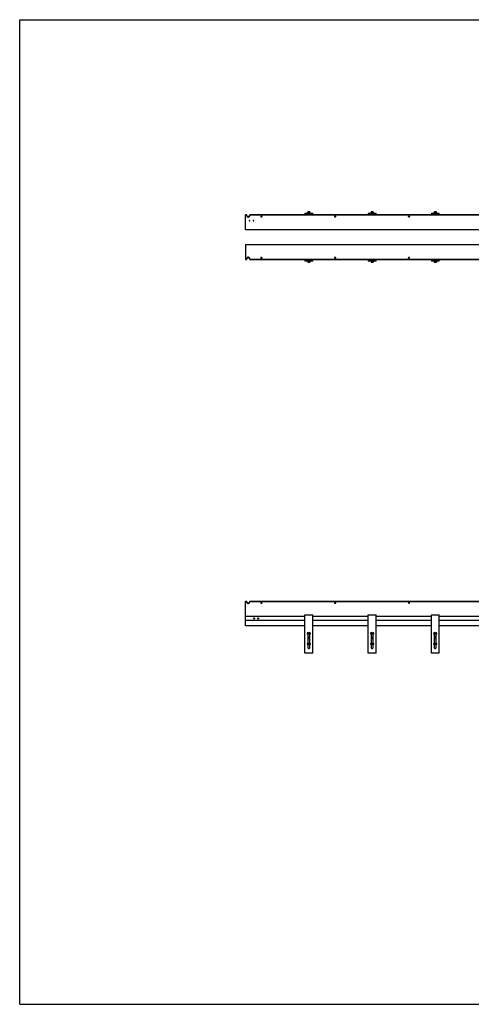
# Model space of a CAD drawing. Header units: inches. Extents: x 0 to 242, y 0 to 187.
# Tile 1 of 2: x 0 to 86, y 0 to 187. Entities that reach past the tile are written whole.
import ezdxf

# ---------------------------------------------------------------- set-up
doc = ezdxf.new("R2010")
doc.units = ezdxf.units.IN
doc.header["$LTSCALE"] = 13.31
doc.header["$MEASUREMENT"] = 0
doc.layers.get('0').update_dxf_attribs({"linetype": 'CONTINUOUS'})
for name, color, linetype in [('300697M_BL13', 7, 'CONTINUOUS'), ('300697M_BL2', 7, 'CONTINUOUS'), ('300746_BL0', 7, 'CONTINUOUS'), ('300861M_BL1', 7, 'CONTINUOUS'), ('301274_BL14', 7, 'CONTINUOUS'), ('301274_BL16', 7, 'CONTINUOUS'), ('301274_BL18', 7, 'CONTINUOUS'), ('301274_BL3', 7, 'CONTINUOUS'), ('301274_BL7', 7, 'CONTINUOUS'), ('301274_BL8', 7, 'CONTINUOUS'), ('301279_BL28', 7, 'CONTINUOUS'), ('301279_BL29', 7, 'CONTINUOUS'), ('301279_BL32', 7, 'CONTINUOUS'), ('920684M_BL10', 7, 'CONTINUOUS'), ('920684M_BL11', 7, 'CONTINUOUS'), ('920684M_BL15', 7, 'CONTINUOUS'), ('920684M_BL17', 7, 'CONTINUOUS'), ('920684M_BL4', 7, 'CONTINUOUS'), ('920684M_BL5', 7, 'CONTINUOUS'), ('930508M_BL30', 7, 'CONTINUOUS'), ('930508M_BL31', 7, 'CONTINUOUS')]:
    doc.layers.add(name, color=color, linetype=linetype)

# ---------------------------------------------------------------- blocks, each defined once
blk = doc.blocks.new('300746_BL0', base_point=(99.43, 72.76))
at = {"layer": '300746_BL0', "color": 7, "linetype": 'CONTINUOUS'}
for p, q in [((42.88, 71.86), (42.88, 72.92)), ((54.13, 71.86), (42.88, 71.86)), ((66.13, 71.86), (55.63, 71.86)), ((78.13, 71.86), (67.63, 71.86)), ((88.13, 71.86), (79.63, 71.86))]:
    blk.add_line(p, q, dxfattribs=at)
blk = doc.blocks.new('300861M_BL1', base_point=(99.4, 73.29))
at = {"layer": '300861M_BL1', "color": 7, "linetype": 'CONTINUOUS'}
for p, q in [((42.88, 72.92), (42.88, 73.67)), ((54.13, 73.67), (42.88, 73.67)), ((66.13, 73.67), (55.63, 73.67)), ((78.13, 73.67), (67.63, 73.67)), ((88.13, 73.67), (79.63, 73.67)), ((54.13, 72.92), (42.88, 72.92)), ((66.13, 72.92), (55.63, 72.92)), ((78.13, 72.92), (67.63, 72.92)), ((88.13, 72.92), (79.63, 72.92))]:
    blk.add_line(p, q, dxfattribs=at)
for centre, radius in [((44.51, 73.29), 0.108), ((44.51, 73.29), 0.0985), ((45.26, 73.29), 0.108), ((45.26, 73.29), 0.0985)]:
    blk.add_circle(centre, radius, dxfattribs=at)
blk = doc.blocks.new('300697M_BL2', base_point=(99.48, 108.49))
at = {"layer": '300697M_BL2', "color": 7, "linetype": 'CONTINUOUS'}
for p, q in [((42.88, 144.31), (42.88, 141.44)), ((42.88, 144.31), (90.88, 144.31)), ((42.88, 141.51), (43.12, 141.51)), ((42.88, 141.44), (43.12, 141.44)), ((43.12, 141.44), (43.12, 141.69)), ((43.65, 141.44), (43.65, 141.69)), ((43.65, 141.51), (90.12, 141.51)), ((43.65, 141.44), (90.12, 141.44)), ((42.88, 73.67), (42.88, 76.58)), ((42.88, 76.58), (43.12, 76.58)), ((42.88, 76.51), (43.12, 76.51)), ((43.12, 76.33), (43.12, 76.58)), ((43.65, 76.33), (43.65, 76.58)), ((43.65, 76.58), (90.12, 76.58)), ((43.65, 76.51), (90.12, 76.51))]:
    blk.add_line(p, q, dxfattribs=at)
for points, knots in [([(43.65, 141.69), (43.65, 141.71), (43.63, 141.77), (43.57, 141.83), (43.48, 141.87), (43.38, 141.88), (43.28, 141.87), (43.2, 141.83), (43.13, 141.77), (43.12, 141.71), (43.12, 141.69)], [0, 0, 0, 0, 0.104739, 0.222328, 0.355998, 0.499981, 0.643964, 0.777646, 0.895254, 1, 1, 1, 1]), ([(43.12, 141.61), (43.12, 141.63), (43.13, 141.67), (43.15, 141.7), (43.16, 141.72)], [0, 0, 0, 0, 0.481288, 1, 1, 1, 1]), ([(43.16, 141.72), (43.16, 141.72), (43.18, 141.73), (43.19, 141.74), (43.2, 141.75)], [0, 0, 0, 0, 0.243817, 1, 1, 1, 1]), ([(43.2, 141.75), (43.22, 141.76), (43.28, 141.79), (43.38, 141.81), (43.48, 141.79), (43.54, 141.77), (43.57, 141.75)], [0, 0, 0, 0, 0.240574, 0.499708, 0.758998, 1, 1, 1, 1]), ([(43.57, 141.75), (43.59, 141.73), (43.62, 141.71), (43.64, 141.67), (43.64, 141.65)], [0, 0, 0, 0, 0.524195, 1, 1, 1, 1]), ([(45.99, 141.77), (45.99, 141.78), (45.99, 141.81), (45.96, 141.83), (45.92, 141.85), (45.88, 141.85), (45.84, 141.85), (45.8, 141.83), (45.78, 141.81), (45.77, 141.78), (45.77, 141.77)], [0, 0, 0, 0, 0.104731, 0.222374, 0.356012, 0.499976, 0.643941, 0.77759, 0.895261, 1, 1, 1, 1]), ([(45.77, 141.77), (45.77, 141.76), (45.78, 141.74), (45.8, 141.72), (45.84, 141.7), (45.87, 141.7), (45.88, 141.7)], [0, 0, 0, 0, 0.20954, 0.444817, 0.712035, 1, 1, 1, 1]), ([(45.79, 141.74), (45.79, 141.74), (45.82, 141.77), (45.85, 141.78), (45.88, 141.78)], [0, 0, 0, 0, 0.225994, 1, 1, 1, 1]), ([(45.88, 141.78), (45.89, 141.78), (45.93, 141.78), (45.96, 141.76), (45.98, 141.74)], [0, 0, 0, 0, 0.274558, 1, 1, 1, 1]), ([(45.88, 141.7), (45.9, 141.7), (45.92, 141.7), (45.96, 141.72), (45.99, 141.74), (45.99, 141.76), (45.99, 141.77)], [0, 0, 0, 0, 0.287893, 0.555248, 0.7906, 1, 1, 1, 1]), ([(59.99, 141.77), (59.99, 141.78), (59.99, 141.81), (59.96, 141.83), (59.92, 141.85), (59.88, 141.85), (59.84, 141.85), (59.8, 141.83), (59.78, 141.81), (59.77, 141.78), (59.77, 141.77)], [0, 0, 0, 0, 0.104731, 0.222374, 0.356012, 0.499976, 0.643941, 0.77759, 0.895261, 1, 1, 1, 1]), ([(59.77, 141.77), (59.77, 141.76), (59.78, 141.74), (59.8, 141.72), (59.84, 141.7), (59.87, 141.7), (59.88, 141.7)], [0, 0, 0, 0, 0.20954, 0.444817, 0.712035, 1, 1, 1, 1]), ([(59.79, 141.74), (59.79, 141.74), (59.82, 141.77), (59.85, 141.78), (59.88, 141.78)], [0, 0, 0, 0, 0.225994, 1, 1, 1, 1]), ([(59.88, 141.78), (59.89, 141.78), (59.93, 141.78), (59.96, 141.76), (59.98, 141.74)], [0, 0, 0, 0, 0.274558, 1, 1, 1, 1]), ([(59.88, 141.7), (59.9, 141.7), (59.92, 141.7), (59.96, 141.72), (59.99, 141.74), (59.99, 141.76), (59.99, 141.77)], [0, 0, 0, 0, 0.287893, 0.555248, 0.7906, 1, 1, 1, 1]), ([(73.99, 141.77), (73.99, 141.78), (73.99, 141.81), (73.96, 141.83), (73.92, 141.85), (73.88, 141.85), (73.84, 141.85), (73.8, 141.83), (73.78, 141.81), (73.77, 141.78), (73.77, 141.77)], [0, 0, 0, 0, 0.104731, 0.222374, 0.356012, 0.499976, 0.643941, 0.77759, 0.895261, 1, 1, 1, 1]), ([(73.77, 141.77), (73.77, 141.76), (73.78, 141.74), (73.8, 141.72), (73.84, 141.7), (73.87, 141.7), (73.88, 141.7)], [0, 0, 0, 0, 0.20954, 0.444817, 0.712035, 1, 1, 1, 1]), ([(73.79, 141.74), (73.79, 141.74), (73.82, 141.77), (73.85, 141.78), (73.88, 141.78)], [0, 0, 0, 0, 0.225994, 1, 1, 1, 1]), ([(73.88, 141.78), (73.89, 141.78), (73.93, 141.78), (73.96, 141.76), (73.98, 141.74)], [0, 0, 0, 0, 0.274558, 1, 1, 1, 1]), ([(73.88, 141.7), (73.9, 141.7), (73.92, 141.7), (73.96, 141.72), (73.99, 141.74), (73.99, 141.76), (73.99, 141.77)], [0, 0, 0, 0, 0.287893, 0.555248, 0.7906, 1, 1, 1, 1]), ([(43.2, 76.27), (43.18, 76.28), (43.15, 76.31), (43.13, 76.35), (43.12, 76.36)], [0, 0, 0, 0, 0.524195, 1, 1, 1, 1]), ([(43.12, 76.33), (43.12, 76.3), (43.13, 76.25), (43.2, 76.19), (43.28, 76.15), (43.38, 76.14), (43.48, 76.15), (43.57, 76.19), (43.63, 76.25), (43.65, 76.3), (43.65, 76.33)], [0, 0, 0, 0, 0.104739, 0.222328, 0.355998, 0.499981, 0.643964, 0.777646, 0.895254, 1, 1, 1, 1]), ([(43.57, 76.27), (43.54, 76.25), (43.48, 76.22), (43.38, 76.21), (43.28, 76.22), (43.22, 76.25), (43.2, 76.27)], [0, 0, 0, 0, 0.240574, 0.499708, 0.758998, 1, 1, 1, 1]), ([(43.6, 76.3), (43.6, 76.29), (43.59, 76.28), (43.58, 76.28), (43.57, 76.27)], [0, 0, 0, 0, 0.243817, 1, 1, 1, 1]), ([(43.65, 76.4), (43.65, 76.38), (43.64, 76.34), (43.62, 76.31), (43.6, 76.3)], [0, 0, 0, 0, 0.481288, 1, 1, 1, 1]), ([(45.88, 76.32), (45.87, 76.32), (45.84, 76.31), (45.81, 76.3), (45.78, 76.27), (45.77, 76.25), (45.77, 76.24)], [0, 0, 0, 0, 0.287893, 0.555248, 0.7906, 1, 1, 1, 1]), ([(45.77, 76.24), (45.77, 76.23), (45.78, 76.21), (45.8, 76.18), (45.84, 76.17), (45.88, 76.16), (45.92, 76.17), (45.96, 76.18), (45.99, 76.21), (45.99, 76.23), (45.99, 76.24)], [0, 0, 0, 0, 0.104731, 0.222374, 0.356012, 0.499976, 0.643941, 0.77759, 0.895261, 1, 1, 1, 1]), ([(45.88, 76.24), (45.87, 76.24), (45.84, 76.24), (45.8, 76.26), (45.79, 76.28)], [0, 0, 0, 0, 0.274558, 1, 1, 1, 1]), ([(45.99, 76.24), (45.99, 76.25), (45.99, 76.27), (45.96, 76.3), (45.92, 76.31), (45.9, 76.32), (45.88, 76.32)], [0, 0, 0, 0, 0.20954, 0.444817, 0.712035, 1, 1, 1, 1]), ([(45.98, 76.28), (45.97, 76.27), (45.95, 76.25), (45.91, 76.24), (45.88, 76.24)], [0, 0, 0, 0, 0.225994, 1, 1, 1, 1]), ([(59.88, 76.32), (59.87, 76.32), (59.84, 76.31), (59.81, 76.3), (59.78, 76.27), (59.77, 76.25), (59.77, 76.24)], [0, 0, 0, 0, 0.287893, 0.555248, 0.7906, 1, 1, 1, 1]), ([(59.77, 76.24), (59.77, 76.23), (59.78, 76.21), (59.8, 76.18), (59.84, 76.17), (59.88, 76.16), (59.92, 76.17), (59.96, 76.18), (59.99, 76.21), (59.99, 76.23), (59.99, 76.24)], [0, 0, 0, 0, 0.104731, 0.222374, 0.356012, 0.499976, 0.643941, 0.77759, 0.895261, 1, 1, 1, 1]), ([(59.88, 76.24), (59.87, 76.24), (59.84, 76.24), (59.8, 76.26), (59.79, 76.28)], [0, 0, 0, 0, 0.274558, 1, 1, 1, 1]), ([(59.99, 76.24), (59.99, 76.25), (59.99, 76.27), (59.96, 76.3), (59.92, 76.31), (59.9, 76.32), (59.88, 76.32)], [0, 0, 0, 0, 0.20954, 0.444817, 0.712035, 1, 1, 1, 1]), ([(59.98, 76.28), (59.97, 76.27), (59.95, 76.25), (59.91, 76.24), (59.88, 76.24)], [0, 0, 0, 0, 0.225994, 1, 1, 1, 1]), ([(73.88, 76.32), (73.87, 76.32), (73.84, 76.31), (73.81, 76.3), (73.78, 76.27), (73.77, 76.25), (73.77, 76.24)], [0, 0, 0, 0, 0.287893, 0.555248, 0.7906, 1, 1, 1, 1]), ([(73.77, 76.24), (73.77, 76.23), (73.78, 76.21), (73.8, 76.18), (73.84, 76.17), (73.88, 76.16), (73.92, 76.17), (73.96, 76.18), (73.99, 76.21), (73.99, 76.23), (73.99, 76.24)], [0, 0, 0, 0, 0.104731, 0.222374, 0.356012, 0.499976, 0.643941, 0.77759, 0.895261, 1, 1, 1, 1]), ([(73.88, 76.24), (73.87, 76.24), (73.84, 76.24), (73.8, 76.26), (73.79, 76.28)], [0, 0, 0, 0, 0.274558, 1, 1, 1, 1]), ([(73.99, 76.24), (73.99, 76.25), (73.99, 76.27), (73.96, 76.3), (73.92, 76.31), (73.9, 76.32), (73.88, 76.32)], [0, 0, 0, 0, 0.20954, 0.444817, 0.712035, 1, 1, 1, 1]), ([(73.98, 76.28), (73.97, 76.27), (73.95, 76.25), (73.91, 76.24), (73.88, 76.24)], [0, 0, 0, 0, 0.225994, 1, 1, 1, 1])]:
    blk.add_open_spline(points, degree=3, knots=knots, dxfattribs=at)
blk = doc.blocks.new('301274_BL3', base_point=(54.88, 104.05))
at = {"layer": '301274_BL3', "color": 7, "linetype": 'CONTINUOUS'}
for p, q in [((54.13, 141.44), (54.13, 141.15)), ((55.63, 141.15), (54.13, 141.15)), ((55.63, 141.15), (55.63, 141.44)), ((54.13, 66.67), (54.13, 73.97)), ((54.13, 73.97), (55.63, 73.97)), ((55.63, 66.67), (55.63, 73.97)), ((54.76, 68.69), (54.76, 70.18)), ((55.01, 70.18), (55.01, 68.69)), ((54.76, 67.67), (54.76, 68.25)), ((55.01, 68.25), (55.01, 67.67)), ((55.63, 66.67), (54.13, 66.67))]:
    blk.add_line(p, q, dxfattribs=at)
blk.add_arc((54.88, 67.67), 0.125, 180, 360, dxfattribs=at)
blk = doc.blocks.new('920684M_BL4', base_point=(60.88, 104.68))
at = {"layer": '920684M_BL4', "color": 7, "linetype": 'CONTINUOUS'}
for p, q in [((66.63, 141.15), (66.63, 141.1)), ((66.63, 141.1), (67.14, 141.1)), ((66.69, 141.08), (66.63, 141.1)), ((67.08, 141.08), (66.69, 141.08)), ((66.69, 141.08), (66.69, 140.94)), ((66.69, 140.94), (67.08, 140.94)), ((66.71, 140.92), (66.69, 140.94)), ((66.71, 140.92), (67.06, 140.92)), ((67.06, 140.92), (67.08, 140.94)), ((67.08, 141.08), (67.14, 141.1)), ((67.08, 141.08), (67.08, 140.94)), ((67.14, 141.15), (67.14, 141.1)), ((66.83, 70.51), (66.77, 70.41)), ((66.77, 70.41), (66.83, 70.31)), ((66.83, 70.51), (66.94, 70.51)), ((66.94, 70.31), (66.83, 70.31)), ((67, 70.41), (66.94, 70.51)), ((66.94, 70.31), (67, 70.41)), ((54.83, 68.57), (54.77, 68.47)), ((54.77, 68.47), (54.83, 68.37)), ((54.83, 68.57), (54.94, 68.57)), ((54.94, 68.37), (54.83, 68.37)), ((55, 68.47), (54.94, 68.57)), ((54.94, 68.37), (55, 68.47))]:
    blk.add_line(p, q, dxfattribs=at)
for centre, radius in [((66.88, 70.41), 0.256), ((66.88, 70.41), 0.197), ((66.88, 70.41), 0.173), ((54.88, 68.47), 0.256), ((54.88, 68.47), 0.197), ((54.88, 68.47), 0.173)]:
    blk.add_circle(centre, radius, dxfattribs=at)
blk = doc.blocks.new('920684M_BL5', base_point=(54.88, 105.65))
at = {"layer": '920684M_BL5', "color": 7, "linetype": 'CONTINUOUS'}
for p, q in [((54.63, 141.15), (54.63, 141.1)), ((54.69, 141.08), (54.63, 141.1)), ((54.63, 141.1), (55.14, 141.1)), ((54.69, 141.08), (54.69, 140.94)), ((55.08, 141.08), (54.69, 141.08)), ((54.71, 140.92), (54.69, 140.94)), ((54.69, 140.94), (55.08, 140.94)), ((54.71, 140.92), (55.06, 140.92)), ((55.06, 140.92), (55.08, 140.94)), ((55.08, 141.08), (55.14, 141.1)), ((55.08, 141.08), (55.08, 140.94)), ((55.14, 141.15), (55.14, 141.1)), ((54.83, 70.51), (54.77, 70.41)), ((54.77, 70.41), (54.83, 70.31)), ((54.83, 70.51), (54.94, 70.51)), ((54.94, 70.31), (54.83, 70.31)), ((55, 70.41), (54.94, 70.51)), ((54.94, 70.31), (55, 70.41))]:
    blk.add_line(p, q, dxfattribs=at)
for radius in [0.256, 0.197, 0.173]:
    blk.add_circle((54.88, 70.41), radius, dxfattribs=at)
blk = doc.blocks.new('301274_BL7', base_point=(78.88, 104.05))
at = {"layer": '301274_BL7', "color": 7, "linetype": 'CONTINUOUS'}
for p, q in [((78.13, 141.44), (78.13, 141.15)), ((79.63, 141.15), (78.13, 141.15)), ((79.63, 141.15), (79.63, 141.44)), ((78.13, 73.97), (79.63, 73.97)), ((78.13, 66.67), (78.13, 73.97)), ((79.63, 66.67), (79.63, 73.97)), ((78.76, 68.69), (78.76, 70.18)), ((79.01, 70.18), (79.01, 68.69)), ((78.76, 67.67), (78.76, 68.25)), ((79.01, 68.25), (79.01, 67.67)), ((79.63, 66.67), (78.13, 66.67))]:
    blk.add_line(p, q, dxfattribs=at)
blk.add_arc((78.88, 67.67), 0.125, 180, 360, dxfattribs=at)
blk = doc.blocks.new('301274_BL8', base_point=(66.88, 104.05))
at = {"layer": '301274_BL8', "color": 7, "linetype": 'CONTINUOUS'}
for p, q in [((66.13, 141.44), (66.13, 141.15)), ((67.63, 141.15), (66.13, 141.15)), ((67.63, 141.15), (67.63, 141.44)), ((66.13, 66.67), (66.13, 73.97)), ((66.13, 73.97), (67.63, 73.97)), ((67.63, 66.67), (67.63, 73.97)), ((66.76, 68.69), (66.76, 70.18)), ((67.01, 70.18), (67.01, 68.69)), ((66.76, 67.67), (66.76, 68.25)), ((67.01, 68.25), (67.01, 67.67)), ((67.63, 66.67), (66.13, 66.67))]:
    blk.add_line(p, q, dxfattribs=at)
blk.add_arc((66.88, 67.67), 0.125, 180, 360, dxfattribs=at)
blk = doc.blocks.new('920684M_BL10', base_point=(66.88, 109.35))
at = {"layer": '920684M_BL10', "color": 7, "linetype": 'CONTINUOUS'}
for p, q in [((54.69, 150.32), (54.63, 150.29)), ((54.63, 150.25), (54.63, 150.29)), ((55.14, 150.29), (54.63, 150.29)), ((54.71, 150.48), (54.69, 150.46)), ((54.69, 150.32), (54.69, 150.46)), ((55.08, 150.46), (54.69, 150.46)), ((54.69, 150.32), (55.08, 150.32)), ((55.06, 150.48), (54.71, 150.48)), ((55.06, 150.48), (55.08, 150.46)), ((55.08, 150.32), (55.08, 150.46)), ((55.08, 150.32), (55.14, 150.29)), ((55.14, 150.25), (55.14, 150.29)), ((78.83, 68.57), (78.77, 68.47)), ((78.77, 68.47), (78.83, 68.37)), ((78.83, 68.57), (78.94, 68.57)), ((78.94, 68.37), (78.83, 68.37)), ((79, 68.47), (78.94, 68.57)), ((78.94, 68.37), (79, 68.47))]:
    blk.add_line(p, q, dxfattribs=at)
for radius in [0.256, 0.197, 0.173]:
    blk.add_circle((78.88, 68.47), radius, dxfattribs=at)
blk = doc.blocks.new('920684M_BL11', base_point=(72.88, 104.68))
at = {"layer": '920684M_BL11', "color": 7, "linetype": 'CONTINUOUS'}
for p, q in [((78.63, 141.15), (78.63, 141.1)), ((78.63, 141.1), (79.14, 141.1)), ((78.69, 141.08), (78.63, 141.1)), ((79.08, 141.08), (78.69, 141.08)), ((78.69, 141.08), (78.69, 140.94)), ((78.69, 140.94), (79.08, 140.94)), ((78.71, 140.92), (78.69, 140.94)), ((78.71, 140.92), (79.06, 140.92)), ((79.06, 140.92), (79.08, 140.94)), ((79.08, 141.08), (79.14, 141.1)), ((79.08, 141.08), (79.08, 140.94)), ((79.14, 141.15), (79.14, 141.1)), ((78.83, 70.51), (78.77, 70.41)), ((78.77, 70.41), (78.83, 70.31)), ((78.83, 70.51), (78.94, 70.51)), ((78.94, 70.31), (78.83, 70.31)), ((79, 70.41), (78.94, 70.51)), ((78.94, 70.31), (79, 70.41)), ((66.83, 68.57), (66.77, 68.47)), ((66.77, 68.47), (66.83, 68.37)), ((66.83, 68.57), (66.94, 68.57)), ((66.94, 68.37), (66.83, 68.37)), ((67, 68.47), (66.94, 68.57)), ((66.94, 68.37), (67, 68.47))]:
    blk.add_line(p, q, dxfattribs=at)
for centre, radius in [((78.88, 70.41), 0.256), ((78.88, 70.41), 0.197), ((78.88, 70.41), 0.173), ((66.88, 68.47), 0.256), ((66.88, 68.47), 0.197), ((66.88, 68.47), 0.173)]:
    blk.add_circle(centre, radius, dxfattribs=at)
blk = doc.blocks.new('300697M_BL13', base_point=(102.3, 111.31))
at = {"layer": '300697M_BL13', "color": 7, "linetype": 'CONTINUOUS'}
for p, q in [((42.88, 147.09), (42.88, 149.96)), ((43.12, 149.96), (42.88, 149.96)), ((43.12, 149.89), (42.88, 149.89)), ((43.12, 149.71), (43.12, 149.96)), ((43.65, 149.71), (43.65, 149.96)), ((90.12, 149.96), (43.65, 149.96)), ((90.12, 149.89), (43.65, 149.89)), ((90.88, 147.09), (42.88, 147.09))]:
    blk.add_line(p, q, dxfattribs=at)
for centre, radius, start, end in [((43.63, 148.87), 0.0817, 263.8351, 269.978), ((43.63, 148.79), 0.0817, 83.8351, 89.978), ((43.63, 148.94), 0.0817, 270.022, 276.1649), ((43.63, 148.79), 0.0824, 79.2668, 84.5408), ((43.63, 148.79), 0.0822, 78.7057, 83.8613), ((43.63, 148.94), 0.0824, 275.4592, 280.7332), ((43.63, 148.94), 0.0822, 276.1387, 281.2943), ((44.38, 148.87), 0.0817, 263.8351, 269.978), ((44.38, 148.79), 0.0817, 83.8351, 89.978), ((44.38, 148.94), 0.0817, 270.022, 276.1649), ((44.38, 148.79), 0.0824, 79.2668, 84.5408), ((44.38, 148.79), 0.0822, 78.7057, 83.8613), ((44.38, 148.94), 0.0824, 275.4592, 280.7332), ((44.38, 148.94), 0.0822, 276.1387, 281.2943)]:
    blk.add_arc(centre, radius, start, end, dxfattribs=at)
for points, knots in [([(43.2, 149.65), (43.18, 149.66), (43.15, 149.69), (43.13, 149.73), (43.12, 149.75)], [0, 0, 0, 0, 0.524195, 1, 1, 1, 1]), ([(43.12, 149.71), (43.12, 149.68), (43.13, 149.63), (43.2, 149.57), (43.28, 149.53), (43.38, 149.52), (43.48, 149.53), (43.57, 149.57), (43.63, 149.63), (43.65, 149.68), (43.65, 149.71)], [0, 0, 0, 0, 0.104739, 0.222328, 0.355998, 0.499981, 0.643964, 0.777646, 0.895254, 1, 1, 1, 1]), ([(43.57, 149.65), (43.54, 149.63), (43.48, 149.6), (43.38, 149.59), (43.28, 149.6), (43.22, 149.63), (43.2, 149.65)], [0, 0, 0, 0, 0.240574, 0.499708, 0.758998, 1, 1, 1, 1]), ([(43.6, 149.68), (43.6, 149.68), (43.59, 149.67), (43.58, 149.66), (43.57, 149.65)], [0, 0, 0, 0, 0.243817, 1, 1, 1, 1]), ([(43.65, 149.78), (43.65, 149.76), (43.64, 149.73), (43.62, 149.69), (43.6, 149.68)], [0, 0, 0, 0, 0.481288, 1, 1, 1, 1]), ([(45.88, 149.7), (45.87, 149.7), (45.84, 149.7), (45.81, 149.68), (45.78, 149.65), (45.77, 149.63), (45.77, 149.62)], [0, 0, 0, 0, 0.287893, 0.555248, 0.7906, 1, 1, 1, 1]), ([(45.77, 149.62), (45.77, 149.61), (45.78, 149.59), (45.8, 149.56), (45.84, 149.55), (45.88, 149.54), (45.92, 149.55), (45.96, 149.56), (45.99, 149.59), (45.99, 149.61), (45.99, 149.62)], [0, 0, 0, 0, 0.104731, 0.222374, 0.356012, 0.499976, 0.643941, 0.77759, 0.895261, 1, 1, 1, 1]), ([(45.88, 149.62), (45.87, 149.62), (45.84, 149.62), (45.8, 149.64), (45.79, 149.66)], [0, 0, 0, 0, 0.274558, 1, 1, 1, 1]), ([(45.99, 149.62), (45.99, 149.63), (45.99, 149.65), (45.96, 149.68), (45.92, 149.7), (45.9, 149.7), (45.88, 149.7)], [0, 0, 0, 0, 0.20954, 0.444817, 0.712035, 1, 1, 1, 1]), ([(45.98, 149.66), (45.97, 149.65), (45.95, 149.63), (45.91, 149.62), (45.88, 149.62)], [0, 0, 0, 0, 0.225994, 1, 1, 1, 1]), ([(59.88, 149.7), (59.87, 149.7), (59.84, 149.7), (59.81, 149.68), (59.78, 149.65), (59.77, 149.63), (59.77, 149.62)], [0, 0, 0, 0, 0.287893, 0.555248, 0.7906, 1, 1, 1, 1]), ([(59.77, 149.62), (59.77, 149.61), (59.78, 149.59), (59.8, 149.56), (59.84, 149.55), (59.88, 149.54), (59.92, 149.55), (59.96, 149.56), (59.99, 149.59), (59.99, 149.61), (59.99, 149.62)], [0, 0, 0, 0, 0.104731, 0.222374, 0.356012, 0.499976, 0.643941, 0.77759, 0.895261, 1, 1, 1, 1]), ([(59.88, 149.62), (59.87, 149.62), (59.84, 149.62), (59.8, 149.64), (59.79, 149.66)], [0, 0, 0, 0, 0.274558, 1, 1, 1, 1]), ([(59.99, 149.62), (59.99, 149.63), (59.99, 149.65), (59.96, 149.68), (59.92, 149.7), (59.9, 149.7), (59.88, 149.7)], [0, 0, 0, 0, 0.20954, 0.444817, 0.712035, 1, 1, 1, 1]), ([(59.98, 149.66), (59.97, 149.65), (59.95, 149.63), (59.91, 149.62), (59.88, 149.62)], [0, 0, 0, 0, 0.225994, 1, 1, 1, 1]), ([(73.88, 149.7), (73.87, 149.7), (73.84, 149.7), (73.81, 149.68), (73.78, 149.65), (73.77, 149.63), (73.77, 149.62)], [0, 0, 0, 0, 0.287893, 0.555248, 0.7906, 1, 1, 1, 1]), ([(73.77, 149.62), (73.77, 149.61), (73.78, 149.59), (73.8, 149.56), (73.84, 149.55), (73.88, 149.54), (73.92, 149.55), (73.96, 149.56), (73.99, 149.59), (73.99, 149.61), (73.99, 149.62)], [0, 0, 0, 0, 0.104731, 0.222374, 0.356012, 0.499976, 0.643941, 0.77759, 0.895261, 1, 1, 1, 1]), ([(73.88, 149.62), (73.87, 149.62), (73.84, 149.62), (73.8, 149.64), (73.79, 149.66)], [0, 0, 0, 0, 0.274558, 1, 1, 1, 1]), ([(73.99, 149.62), (73.99, 149.63), (73.99, 149.65), (73.96, 149.68), (73.92, 149.7), (73.9, 149.7), (73.88, 149.7)], [0, 0, 0, 0, 0.20954, 0.444817, 0.712035, 1, 1, 1, 1]), ([(73.98, 149.66), (73.97, 149.65), (73.95, 149.63), (73.91, 149.62), (73.88, 149.62)], [0, 0, 0, 0, 0.225994, 1, 1, 1, 1]), ([(43.58, 148.85), (43.58, 148.85), (43.58, 148.84), (43.58, 148.84), (43.58, 148.84)], [0, 0, 0, 0, 0.25974, 1, 1, 1, 1]), ([(43.58, 148.85), (43.58, 148.85), (43.58, 148.84), (43.58, 148.84), (43.58, 148.84)], [0, 0, 0, 0, 0.259859, 1, 1, 1, 1]), ([(43.58, 148.82), (43.58, 148.81), (43.59, 148.79), (43.61, 148.79), (43.62, 148.79)], [0, 0, 0, 0, 0.454782, 1, 1, 1, 1]), ([(43.58, 148.81), (43.58, 148.81), (43.59, 148.8), (43.59, 148.79), (43.6, 148.79)], [0, 0, 0, 0, 0.234557, 1, 1, 1, 1]), ([(43.63, 148.87), (43.63, 148.87), (43.62, 148.87), (43.61, 148.87), (43.6, 148.86)], [0, 0, 0, 0, 0.254134, 1, 1, 1, 1]), ([(43.63, 148.87), (43.63, 148.87), (43.62, 148.87), (43.61, 148.87), (43.6, 148.86)], [0, 0, 0, 0, 0.254159, 1, 1, 1, 1]), ([(43.6, 148.79), (43.6, 148.79), (43.61, 148.79), (43.62, 148.79), (43.62, 148.79)], [0, 0, 0, 0, 0.24192, 1, 1, 1, 1]), ([(43.63, 148.86), (43.63, 148.86), (43.62, 148.86), (43.61, 148.86), (43.61, 148.86)], [0, 0, 0, 0, 0.754387, 1, 1, 1, 1]), ([(43.63, 148.78), (43.64, 148.78), (43.66, 148.79), (43.68, 148.79), (43.68, 148.81)], [0, 0, 0, 0, 0.272453, 1, 1, 1, 1]), ([(43.63, 148.78), (43.64, 148.78), (43.65, 148.79), (43.66, 148.79), (43.66, 148.79)], [0, 0, 0, 0, 0.254134, 1, 1, 1, 1]), ([(43.67, 148.86), (43.66, 148.86), (43.66, 148.86), (43.65, 148.87), (43.65, 148.87)], [0, 0, 0, 0, 0.243064, 1, 1, 1, 1]), ([(43.67, 148.86), (43.66, 148.86), (43.66, 148.86), (43.65, 148.87), (43.65, 148.87)], [0, 0, 0, 0, 0.242917, 1, 1, 1, 1]), ([(43.66, 148.79), (43.66, 148.79), (43.67, 148.79), (43.68, 148.8), (43.68, 148.81)], [0, 0, 0, 0, 0.267095, 1, 1, 1, 1]), ([(43.69, 148.84), (43.68, 148.85), (43.68, 148.85), (43.67, 148.86), (43.67, 148.86)], [0, 0, 0, 0, 0.234557, 1, 1, 1, 1]), ([(43.69, 148.84), (43.68, 148.85), (43.68, 148.85), (43.67, 148.86), (43.67, 148.86)], [0, 0, 0, 0, 0.234567, 1, 1, 1, 1]), ([(43.68, 148.81), (43.68, 148.81), (43.69, 148.81), (43.69, 148.82), (43.69, 148.83)], [0, 0, 0, 0, 0.264449, 1, 1, 1, 1]), ([(43.69, 148.83), (43.69, 148.83), (43.69, 148.84), (43.69, 148.84), (43.69, 148.84)], [0, 0, 0, 0, 0.738549, 1, 1, 1, 1]), ([(43.69, 148.83), (43.69, 148.83), (43.69, 148.84), (43.69, 148.84), (43.69, 148.84)], [0, 0, 0, 0, 0.738541, 1, 1, 1, 1]), ([(44.33, 148.85), (44.33, 148.85), (44.33, 148.84), (44.33, 148.84), (44.33, 148.84)], [0, 0, 0, 0, 0.25974, 1, 1, 1, 1]), ([(44.33, 148.85), (44.33, 148.85), (44.33, 148.84), (44.33, 148.84), (44.33, 148.84)], [0, 0, 0, 0, 0.259859, 1, 1, 1, 1]), ([(44.33, 148.82), (44.33, 148.81), (44.34, 148.79), (44.36, 148.79), (44.37, 148.79)], [0, 0, 0, 0, 0.454782, 1, 1, 1, 1]), ([(44.33, 148.81), (44.33, 148.81), (44.34, 148.8), (44.34, 148.79), (44.35, 148.79)], [0, 0, 0, 0, 0.234557, 1, 1, 1, 1]), ([(44.38, 148.87), (44.38, 148.87), (44.37, 148.87), (44.36, 148.87), (44.35, 148.86)], [0, 0, 0, 0, 0.254134, 1, 1, 1, 1]), ([(44.38, 148.87), (44.38, 148.87), (44.37, 148.87), (44.36, 148.87), (44.35, 148.86)], [0, 0, 0, 0, 0.254159, 1, 1, 1, 1]), ([(44.35, 148.79), (44.35, 148.79), (44.36, 148.79), (44.37, 148.79), (44.37, 148.79)], [0, 0, 0, 0, 0.24192, 1, 1, 1, 1]), ([(44.38, 148.86), (44.38, 148.86), (44.37, 148.86), (44.36, 148.86), (44.36, 148.86)], [0, 0, 0, 0, 0.754387, 1, 1, 1, 1]), ([(44.38, 148.78), (44.39, 148.78), (44.41, 148.79), (44.43, 148.79), (44.43, 148.81)], [0, 0, 0, 0, 0.272453, 1, 1, 1, 1]), ([(44.38, 148.78), (44.39, 148.78), (44.4, 148.79), (44.41, 148.79), (44.41, 148.79)], [0, 0, 0, 0, 0.254134, 1, 1, 1, 1]), ([(44.42, 148.86), (44.41, 148.86), (44.41, 148.86), (44.4, 148.87), (44.4, 148.87)], [0, 0, 0, 0, 0.243064, 1, 1, 1, 1]), ([(44.42, 148.86), (44.41, 148.86), (44.41, 148.86), (44.4, 148.87), (44.4, 148.87)], [0, 0, 0, 0, 0.242917, 1, 1, 1, 1]), ([(44.41, 148.79), (44.41, 148.79), (44.42, 148.79), (44.43, 148.8), (44.43, 148.81)], [0, 0, 0, 0, 0.267095, 1, 1, 1, 1]), ([(44.44, 148.84), (44.43, 148.85), (44.43, 148.85), (44.42, 148.86), (44.42, 148.86)], [0, 0, 0, 0, 0.234557, 1, 1, 1, 1]), ([(44.44, 148.84), (44.43, 148.85), (44.43, 148.85), (44.42, 148.86), (44.42, 148.86)], [0, 0, 0, 0, 0.234567, 1, 1, 1, 1]), ([(44.43, 148.81), (44.43, 148.81), (44.44, 148.81), (44.44, 148.82), (44.44, 148.83)], [0, 0, 0, 0, 0.264449, 1, 1, 1, 1]), ([(44.44, 148.83), (44.44, 148.83), (44.44, 148.84), (44.44, 148.84), (44.44, 148.84)], [0, 0, 0, 0, 0.738549, 1, 1, 1, 1]), ([(44.44, 148.83), (44.44, 148.83), (44.44, 148.84), (44.44, 148.84), (44.44, 148.84)], [0, 0, 0, 0, 0.738541, 1, 1, 1, 1])]:
    blk.add_open_spline(points, degree=3, knots=knots, dxfattribs=at)
for points in [[(43.58, 148.84), (43.57, 148.83), (43.57, 148.83), (43.57, 148.83)], [(43.57, 148.83), (43.57, 148.82), (43.57, 148.82), (43.58, 148.82)], [(43.57, 148.83), (43.57, 148.82), (43.57, 148.82), (43.58, 148.82)], [(43.59, 148.86), (43.59, 148.85), (43.59, 148.85), (43.58, 148.85)], [(43.59, 148.86), (43.59, 148.85), (43.59, 148.85), (43.58, 148.85)], [(43.58, 148.82), (43.58, 148.81), (43.58, 148.81), (43.58, 148.81)], [(43.6, 148.86), (43.6, 148.86), (43.59, 148.86), (43.59, 148.86)], [(43.6, 148.86), (43.6, 148.86), (43.59, 148.86), (43.59, 148.86)], [(43.61, 148.86), (43.61, 148.86), (43.61, 148.86), (43.61, 148.86)], [(43.66, 148.86), (43.66, 148.86), (43.65, 148.86), (43.65, 148.86)], [(43.66, 148.86), (43.66, 148.86), (43.65, 148.86), (43.65, 148.86)], [(44.33, 148.84), (44.32, 148.83), (44.32, 148.83), (44.32, 148.83)], [(44.32, 148.83), (44.32, 148.82), (44.32, 148.82), (44.33, 148.82)], [(44.32, 148.83), (44.32, 148.82), (44.32, 148.82), (44.33, 148.82)], [(44.34, 148.86), (44.34, 148.85), (44.34, 148.85), (44.33, 148.85)], [(44.34, 148.86), (44.34, 148.85), (44.34, 148.85), (44.33, 148.85)], [(44.33, 148.82), (44.33, 148.81), (44.33, 148.81), (44.33, 148.81)], [(44.35, 148.86), (44.35, 148.86), (44.34, 148.86), (44.34, 148.86)], [(44.35, 148.86), (44.35, 148.86), (44.34, 148.86), (44.34, 148.86)], [(44.36, 148.86), (44.36, 148.86), (44.36, 148.86), (44.36, 148.86)], [(44.41, 148.86), (44.41, 148.86), (44.4, 148.86), (44.4, 148.86)], [(44.41, 148.86), (44.41, 148.86), (44.4, 148.86), (44.4, 148.86)]]:
    blk.add_open_spline(points, degree=3, dxfattribs=at)
blk = doc.blocks.new('301274_BL14', base_point=(54.88, 150.1))
at = {"layer": '301274_BL14', "color": 7, "linetype": 'CONTINUOUS'}
for p, q in [((54.13, 150.25), (54.13, 149.96)), ((54.13, 150.25), (55.63, 150.25)), ((55.63, 149.96), (55.63, 150.25))]:
    blk.add_line(p, q, dxfattribs=at)
blk = doc.blocks.new('920684M_BL15', base_point=(66.88, 150.36))
at = {"layer": '920684M_BL15', "color": 7, "linetype": 'CONTINUOUS'}
for p, q in [((66.69, 150.32), (66.63, 150.29)), ((66.63, 150.25), (66.63, 150.29)), ((67.14, 150.29), (66.63, 150.29)), ((66.71, 150.48), (66.69, 150.46)), ((66.69, 150.32), (66.69, 150.46)), ((67.08, 150.46), (66.69, 150.46)), ((66.69, 150.32), (67.08, 150.32)), ((67.06, 150.48), (66.71, 150.48)), ((67.06, 150.48), (67.08, 150.46)), ((67.08, 150.32), (67.08, 150.46)), ((67.08, 150.32), (67.14, 150.29)), ((67.14, 150.25), (67.14, 150.29))]:
    blk.add_line(p, q, dxfattribs=at)
blk = doc.blocks.new('301274_BL16', base_point=(66.88, 150.1))
at = {"layer": '301274_BL16', "color": 7, "linetype": 'CONTINUOUS'}
for p, q in [((66.13, 150.25), (66.13, 149.96)), ((66.13, 150.25), (67.63, 150.25)), ((67.63, 149.96), (67.63, 150.25))]:
    blk.add_line(p, q, dxfattribs=at)
blk = doc.blocks.new('920684M_BL17', base_point=(78.88, 150.36))
at = {"layer": '920684M_BL17', "color": 7, "linetype": 'CONTINUOUS'}
for p, q in [((78.69, 150.32), (78.63, 150.29)), ((79.14, 150.29), (78.63, 150.29)), ((78.63, 150.25), (78.63, 150.29)), ((78.71, 150.48), (78.69, 150.46)), ((79.08, 150.46), (78.69, 150.46)), ((78.69, 150.32), (78.69, 150.46)), ((78.69, 150.32), (79.08, 150.32)), ((79.06, 150.48), (78.71, 150.48)), ((79.06, 150.48), (79.08, 150.46)), ((79.08, 150.32), (79.08, 150.46)), ((79.08, 150.32), (79.14, 150.29)), ((79.14, 150.25), (79.14, 150.29))]:
    blk.add_line(p, q, dxfattribs=at)
blk = doc.blocks.new('301274_BL18', base_point=(78.88, 150.1))
at = {"layer": '301274_BL18', "color": 7, "linetype": 'CONTINUOUS'}
for p, q in [((78.13, 150.25), (79.63, 150.25)), ((78.13, 150.25), (78.13, 149.96)), ((79.63, 149.96), (79.63, 150.25))]:
    blk.add_line(p, q, dxfattribs=at)
blk = doc.blocks.new('301279_BL28', base_point=(66.88, 69.62))
at = {"layer": '301279_BL28', "color": 7, "linetype": 'CONTINUOUS'}
blk.add_circle((66.88, 69.62), 0.118, dxfattribs=at)
at = {"layer": '301279_BL28', "color": 6, "linetype": 'CONTINUOUS'}
for start, end in [(33.479, 146.5358), (213.479, 326.5358)]:
    blk.add_arc((66.88, 69.62), 0.15, start, end, dxfattribs=at)
at = {"layer": '301279_BL28', "color": 7, "linetype": 'CONTINUOUS'}
for points in [[(66.88, 69.74), (66.87, 69.74), (66.86, 69.74), (66.84, 69.73), (66.82, 69.72), (66.8, 69.7), (66.78, 69.69), (66.77, 69.67), (66.77, 69.64), (66.76, 69.62), (66.77, 69.6), (66.77, 69.57), (66.78, 69.55), (66.8, 69.54), (66.82, 69.52), (66.84, 69.51), (66.86, 69.5), (66.87, 69.5), (66.88, 69.5)], [(66.88, 69.5), (66.89, 69.5), (66.91, 69.5), (66.93, 69.51), (66.95, 69.52), (66.97, 69.54), (66.98, 69.55), (66.99, 69.57), (67, 69.6), (67, 69.62), (67, 69.64), (66.99, 69.67), (66.98, 69.69), (66.97, 69.7), (66.95, 69.72), (66.93, 69.73), (66.91, 69.74), (66.89, 69.74), (66.88, 69.74)]]:
    blk.add_open_spline(points, degree=3, knots=[0, 0, 0, 0, 0.062492, 0.125001, 0.1875, 0.249998, 0.312496, 0.374996, 0.437496, 0.499994, 0.562493, 0.624992, 0.687492, 0.749992, 0.812494, 0.874993, 0.937508, 1, 1, 1, 1], dxfattribs=at)
blk = doc.blocks.new('301279_BL29', base_point=(54.88, 69.62))
at = {"layer": '301279_BL29', "color": 7, "linetype": 'CONTINUOUS'}
blk.add_circle((54.88, 69.62), 0.118, dxfattribs=at)
at = {"layer": '301279_BL29', "color": 6, "linetype": 'CONTINUOUS'}
for start, end in [(33.479, 146.5358), (213.479, 326.5358)]:
    blk.add_arc((54.88, 69.62), 0.15, start, end, dxfattribs=at)
at = {"layer": '301279_BL29', "color": 7, "linetype": 'CONTINUOUS'}
for points in [[(54.88, 69.74), (54.87, 69.74), (54.86, 69.74), (54.84, 69.73), (54.82, 69.72), (54.8, 69.7), (54.78, 69.69), (54.77, 69.67), (54.77, 69.64), (54.76, 69.62), (54.77, 69.6), (54.77, 69.57), (54.78, 69.55), (54.8, 69.54), (54.82, 69.52), (54.84, 69.51), (54.86, 69.5), (54.87, 69.5), (54.88, 69.5)], [(54.88, 69.5), (54.89, 69.5), (54.91, 69.5), (54.93, 69.51), (54.95, 69.52), (54.97, 69.54), (54.98, 69.55), (54.99, 69.57), (55, 69.6), (55, 69.62), (55, 69.64), (54.99, 69.67), (54.98, 69.69), (54.97, 69.7), (54.95, 69.72), (54.93, 69.73), (54.91, 69.74), (54.89, 69.74), (54.88, 69.74)]]:
    blk.add_open_spline(points, degree=3, knots=[0, 0, 0, 0, 0.062492, 0.125001, 0.1875, 0.249998, 0.312496, 0.374996, 0.437496, 0.499994, 0.562493, 0.624992, 0.687492, 0.749992, 0.812494, 0.874993, 0.937508, 1, 1, 1, 1], dxfattribs=at)
blk = doc.blocks.new('930508M_BL30', base_point=(44.51, 73.29))
at = {"layer": '930508M_BL30', "color": 7, "linetype": 'CONTINUOUS'}
blk.add_circle((44.51, 73.29), 0.0906, dxfattribs=at)
blk = doc.blocks.new('930508M_BL31', base_point=(45.26, 73.29))
at = {"layer": '930508M_BL31', "color": 7, "linetype": 'CONTINUOUS'}
blk.add_circle((45.26, 73.29), 0.0906, dxfattribs=at)
blk = doc.blocks.new('301279_BL32', base_point=(78.88, 69.62))
at = {"layer": '301279_BL32', "color": 7, "linetype": 'CONTINUOUS'}
blk.add_circle((78.88, 69.62), 0.118, dxfattribs=at)
at = {"layer": '301279_BL32', "color": 6, "linetype": 'CONTINUOUS'}
for start, end in [(33.479, 146.5358), (213.479, 326.5358)]:
    blk.add_arc((78.88, 69.62), 0.15, start, end, dxfattribs=at)
at = {"layer": '301279_BL32', "color": 7, "linetype": 'CONTINUOUS'}
for points in [[(78.88, 69.74), (78.87, 69.74), (78.86, 69.74), (78.84, 69.73), (78.82, 69.72), (78.8, 69.7), (78.78, 69.69), (78.77, 69.67), (78.77, 69.64), (78.76, 69.62), (78.77, 69.6), (78.77, 69.57), (78.78, 69.55), (78.8, 69.54), (78.82, 69.52), (78.84, 69.51), (78.86, 69.5), (78.87, 69.5), (78.88, 69.5)], [(78.88, 69.5), (78.89, 69.5), (78.91, 69.5), (78.93, 69.51), (78.95, 69.52), (78.97, 69.54), (78.98, 69.55), (78.99, 69.57), (79, 69.6), (79, 69.62), (79, 69.64), (78.99, 69.67), (78.98, 69.69), (78.97, 69.7), (78.95, 69.72), (78.93, 69.73), (78.91, 69.74), (78.89, 69.74), (78.88, 69.74)]]:
    blk.add_open_spline(points, degree=3, knots=[0, 0, 0, 0, 0.062492, 0.125001, 0.1875, 0.249998, 0.312496, 0.374996, 0.437496, 0.499994, 0.562493, 0.624992, 0.687492, 0.749992, 0.812494, 0.874993, 0.937508, 1, 1, 1, 1], dxfattribs=at)

msp = doc.modelspace()

# ---------------------------------------------------------------- linework, layer by layer
at = {"color": 7, "linetype": 'CONTINUOUS'}
for p, q in [((0, 0), (0, 187)), ((0, 187), (242, 187)), ((0, 0), (242, 0))]:
    msp.add_line(p, q, dxfattribs=at)

# ---------------------------------------------------------------- block references
at = {"layer": '300697M_BL13'}
msp.add_blockref('300697M_BL13', (102.3, 111.31), dxfattribs=at)
at = {"layer": '300697M_BL2'}
msp.add_blockref('300697M_BL2', (99.48, 108.49), dxfattribs=at)
at = {"layer": '300746_BL0'}
msp.add_blockref('300746_BL0', (99.43, 72.76), dxfattribs=at)
at = {"layer": '300861M_BL1'}
msp.add_blockref('300861M_BL1', (99.4, 73.29), dxfattribs=at)
at = {"layer": '301274_BL14'}
msp.add_blockref('301274_BL14', (54.88, 150.1), dxfattribs=at)
at = {"layer": '301274_BL16'}
msp.add_blockref('301274_BL16', (66.88, 150.1), dxfattribs=at)
at = {"layer": '301274_BL18'}
msp.add_blockref('301274_BL18', (78.88, 150.1), dxfattribs=at)
at = {"layer": '301274_BL3'}
msp.add_blockref('301274_BL3', (54.88, 104.05), dxfattribs=at)
at = {"layer": '301274_BL7'}
msp.add_blockref('301274_BL7', (78.88, 104.05), dxfattribs=at)
at = {"layer": '301274_BL8'}
msp.add_blockref('301274_BL8', (66.88, 104.05), dxfattribs=at)
at = {"layer": '301279_BL28'}
msp.add_blockref('301279_BL28', (66.88, 69.62), dxfattribs=at)
at = {"layer": '301279_BL29'}
msp.add_blockref('301279_BL29', (54.88, 69.62), dxfattribs=at)
at = {"layer": '301279_BL32'}
msp.add_blockref('301279_BL32', (78.88, 69.62), dxfattribs=at)
at = {"layer": '920684M_BL10'}
msp.add_blockref('920684M_BL10', (66.88, 109.35), dxfattribs=at)
at = {"layer": '920684M_BL11'}
msp.add_blockref('920684M_BL11', (72.88, 104.68), dxfattribs=at)
at = {"layer": '920684M_BL15'}
msp.add_blockref('920684M_BL15', (66.88, 150.36), dxfattribs=at)
at = {"layer": '920684M_BL17'}
msp.add_blockref('920684M_BL17', (78.88, 150.36), dxfattribs=at)
at = {"layer": '920684M_BL4'}
msp.add_blockref('920684M_BL4', (60.88, 104.68), dxfattribs=at)
at = {"layer": '920684M_BL5'}
msp.add_blockref('920684M_BL5', (54.88, 105.65), dxfattribs=at)
at = {"layer": '930508M_BL30'}
msp.add_blockref('930508M_BL30', (44.51, 73.29), dxfattribs=at)
at = {"layer": '930508M_BL31'}
msp.add_blockref('930508M_BL31', (45.26, 73.29), dxfattribs=at)

doc.saveas('drawing.dxf')
